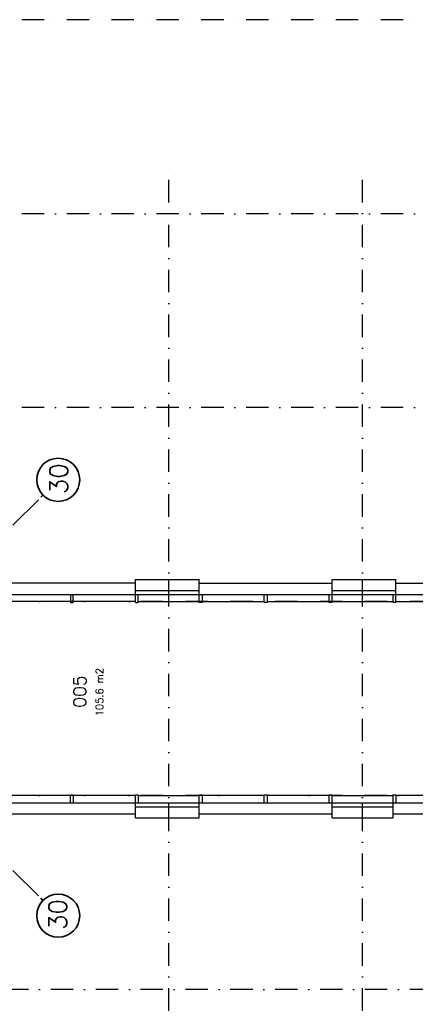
# Model space of a CAD drawing. Extents: x 36324 to 146208, y -50294 to 26426.
# Tile 15 of 39: x 79210 to 90234, y -19212 to 8197. Entities that reach past the tile are written whole.
import ezdxf

# ---------------------------------------------------------------- set-up
doc = ezdxf.new("R2010")
doc.units = 0
doc.header["$LTSCALE"] = 100
doc.linetypes.add('B0302', pattern=[12.5, 6.25, -3.125, 0, -3.125])
doc.linetypes.add('B0804', pattern=[15, 10, -1, 1, -1, 1, -1])
for name, color, linetype in [('Bouwkundig', 253, 'CONTINUOUS'), ('Bouwkundig tekst', 252, 'CONTINUOUS'), ('Stramien', 252, 'B0302')]:
    doc.layers.add(name, color=color, linetype=linetype)
doc.layers.add('brandscheiding', color=40, linetype='B0804', lineweight=35)
doc.styles.add('bouwk tekst', font='romans.shx')
doc.styles.get("Standard").update_dxf_attribs({"font": 'romans.shx'})

msp = doc.modelspace()

# ---------------------------------------------------------------- linework, layer by layer
at = {"layer": 'Bouwkundig', "linetype": 'Continuous'}
for p, q in [((82432.8, -8023.2), (82432.8, -7389.2)), ((82432.8, -7389.2), (84212.8, -7389.2)), ((83362.8, -7803.2), (83362.8, -7389.2)), ((84212.8, -8023.2), (84212.8, -7389.2)), ((87912.8, -8023.2), (87912.8, -7389.2)), ((87912.8, -7389.2), (89692.8, -7389.2)), ((88762.8, -7803.2), (88762.8, -7389.2)), ((89692.8, -8023.2), (89692.8, -7389.2)), ((82432.8, -7489.2), (78892.8, -7489.2)), ((84212.8, -7489.2), (87912.8, -7489.2)), ((89692.8, -7489.2), (93232.8, -7489.2)), ((78162.8, -7803.2), (93962.8, -7803.2)), ((80622.8, -7803.2), (80622.8, -8023.2)), ((80702.8, -8023.2), (80702.8, -7803.2)), ((82432.8, -7689.2), (84212.8, -7689.2)), ((82512.8, -8023.2), (82512.8, -7803.2)), ((84292.8, -7803.2), (84292.8, -8023.2)), ((86022.8, -8023.2), (86022.8, -7803.2)), ((86102.8, -7803.2), (86102.8, -8023.2)), ((87832.8, -8023.2), (87832.8, -7803.2)), ((87912.8, -7689.2), (89692.8, -7689.2)), ((89612.8, -8023.2), (89612.8, -7803.2)), ((80622.8, -8003.2), (78892.8, -8003.2)), ((80622.8, -8023.2), (80702.8, -8023.2)), ((82433, -8003.2), (80702.8, -8003.2)), ((82432.8, -8023.2), (82512.8, -8023.2)), ((82512.8, -8003.2), (84212.8, -8003.2)), ((84292.8, -8023.2), (84212.8, -8023.2)), ((84292.8, -8003.2), (86022.8, -8003.2)), ((86102.8, -8023.2), (86022.8, -8023.2)), ((86102.8, -8003.2), (87832.8, -8003.2)), ((87912.8, -8023.2), (87832.8, -8023.2)), ((87912.8, -8003.2), (89612.8, -8003.2)), ((89692.8, -8023.2), (89612.8, -8023.2)), ((89692.7, -8003.2), (91422.8, -8003.2)), ((80622.8, -13403.2), (78892.8, -13403.2)), ((80622.8, -13603.2), (80622.8, -13383.2)), ((80622.8, -13383.2), (80702.8, -13383.2)), ((80702.8, -13383.2), (80702.8, -13603.2)), ((82433, -13403.2), (80702.8, -13403.2)), ((82432.8, -14017.2), (82432.8, -13383.2)), ((82432.8, -13383.2), (82512.8, -13383.2)), ((82512.8, -13383.2), (82512.8, -13603.2)), ((82512.8, -13403.2), (84212.8, -13403.2)), ((84212.8, -14017.2), (84212.8, -13383.2)), ((84212.8, -13383.2), (84292.8, -13383.2)), ((84292.8, -13383.2), (84292.8, -13603.2)), ((86022.8, -13403.2), (84292.8, -13403.2)), ((86022.8, -13603.2), (86022.8, -13383.2)), ((86022.8, -13383.2), (86102.8, -13383.2)), ((86102.8, -13383.2), (86102.8, -13603.2)), ((87832.8, -13403.2), (86102.8, -13403.2)), ((87832.8, -13603.2), (87832.8, -13383.2)), ((87832.8, -13383.2), (87912.8, -13383.2)), ((87912.8, -14017.2), (87912.8, -13383.2)), ((87912.8, -13403.2), (89612.8, -13403.2)), ((89612.8, -14017.2), (89612.8, -13383.2)), ((89612.8, -13383.2), (89692.8, -13383.2)), ((89692.8, -13383.2), (89692.8, -13603.2)), ((91422.8, -13403.2), (89692.8, -13403.2)), ((78162.8, -13603.2), (104762.8, -13603.2)), ((83362.8, -14017.2), (83362.8, -13603.2)), ((88762.8, -14017.2), (88762.8, -13603.2)), ((82432.8, -13917.2), (78892.8, -13917.2)), ((82432.8, -13717.2), (84212.8, -13717.2)), ((87912.8, -13917.2), (84212.8, -13917.2)), ((87912.8, -13717.2), (89612.8, -13717.2)), ((93312.8, -13917.2), (89612.8, -13917.2)), ((82432.8, -14017.2), (84212.8, -14017.2)), ((87912.8, -14017.2), (89612.8, -14017.2))]:
    msp.add_line(p, q, dxfattribs=at)
at = {"layer": 'brandscheiding'}
for p, q in [((77962.8, -6933.2), (79859.3, -5036.8)), ((77962.8, -14423.2), (79859.3, -16319.7))]:
    msp.add_line(p, q, dxfattribs=at)
at = {"layer": 'brandscheiding', "linetype": 'Continuous'}
for centre in [(80283.5, -4612.5), (80283.5, -16743.9)]:
    msp.add_circle(centre, 600, dxfattribs=at)
at = {"layer": 'Stramien'}
for p, q in [((133648.8, 8196.8), (36324.1, 8196.8)), ((83362.8, -40641.2), (83362.8, 4147.7)), ((88762.8, -40641.2), (88762.8, 3916.8)), ((133648.8, 2796.8), (36324.1, 2796.8)), ((133648.8, -2603.2), (36324.1, -2603.2)), ((145707.8, -8003.2), (36324.1, -8003.2)), ((145707.8, -13403.2), (36324.1, -13403.2)), ((145707.8, -18803.2), (36324.1, -18803.2))]:
    msp.add_line(p, q, dxfattribs=at)

# ---------------------------------------------------------------- texts
at = {"layer": 'Bouwkundig tekst', "linetype": 'Continuous'}
msp.add_text('005', height=350, rotation=90, dxfattribs=at).set_placement((81058.8, -10956.2))
at = {"layer": 'Bouwkundig tekst', "linetype": 'Continuous', "insert": (81332.3, -11189.6), "char_height": 200, "width": 1805, "attachment_point": 1, "rotation": 90, "style": 'bouwk tekst'}
msp.add_mtext('105.6 m2', dxfattribs=at)
at = {"layer": 'brandscheiding', "linetype": 'Continuous'}
for p in [(80547, -5010.2), (80520.1, -17141.6)]:
    msp.add_text('30', height=500, rotation=90, dxfattribs=at).set_placement(p)

doc.saveas('drawing.dxf')
